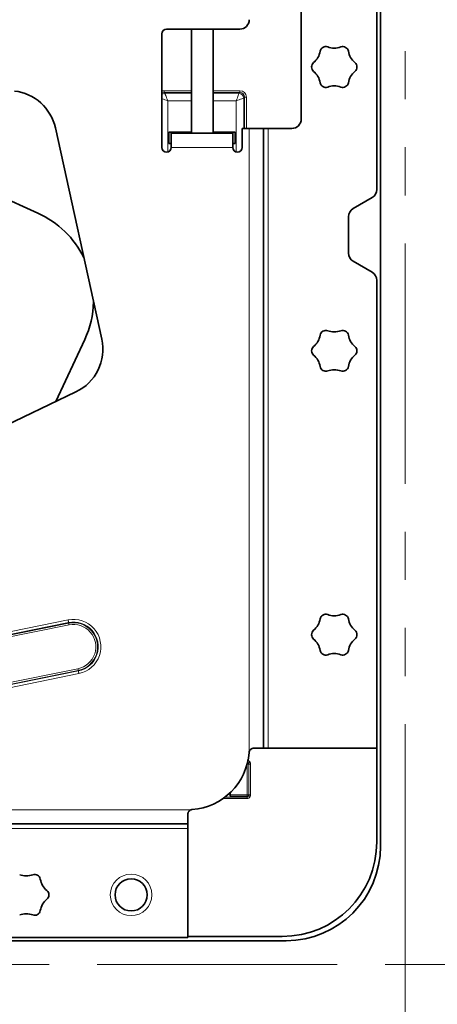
# Model space of a CAD drawing. Header units: millimetres. Extents: x 0 to 594, y 0 to 420.
# Tile 66 of 73: x 326 to 337, y 186 to 212. Entities that reach past the tile are written whole.
import ezdxf

# ---------------------------------------------------------------- set-up
doc = ezdxf.new("R2010")
doc.units = ezdxf.units.MM
doc.linetypes.add('SLD-Durchgehend', pattern=[0])
doc.linetypes.add('SLD-Phantom', pattern=[12.7, 6.35, -1.27, 1.27, -1.27, 1.27, -1.27])
doc.styles.add('SLDTEXTSTYLE0', font='GOTHIC.TTF', dxfattribs={"width": 0.913})
doc.dimstyles.new('SLDDIMSTYLE0', dxfattribs={"dimtxt": 3.439583, "dimasz": 2.5, "dimexe": 0, "dimexo": 0.0625, "dimgap": 0.859896, "dimtad": 1, "dimlfac": 4, "dimrnd": 1e-09, "dimzin": 12, "dimdsep": 46, "dimtxsty": 'SLDTEXTSTYLE0', "dimsah": 1, "dimcen": 0.09, "dimadec": 0, "dimazin": 3, "dimtfac": 1, "dimtofl": 0, "dimtmove": 0, "dimatfit": 3, "dimfxl": 1, "dimfrac": 2, "dimtolj": 1, "dimtzin": 12, "dimarcsym": 0})
doc.dimstyles.new('SLDDIMSTYLE6', dxfattribs={"dimtxt": 3.439583, "dimasz": 2.5, "dimexe": 0, "dimexo": 0.0625, "dimgap": 0.859896, "dimtad": 0, "dimtih": 1, "dimtoh": 1, "dimlfac": 4, "dimrnd": 1e-09, "dimzin": 12, "dimdsep": 46, "dimtxsty": 'SLDTEXTSTYLE0', "dimsah": 1, "dimcen": 0.09, "dimadec": 0, "dimazin": 3, "dimtfac": 1, "dimtmove": 0, "dimatfit": 0, "dimfxl": 1, "dimfrac": 2, "dimtolj": 1, "dimtzin": 12, "dimarcsym": 0})

# ---------------------------------------------------------------- blocks, each defined once
blk = doc.blocks.new('_D_14')
at = {"color": 150, "linetype": 'SLD-Durchgehend', "lineweight": 0}
for p, q in [((336.543, 186.644), (336.543, 174.54)), ((290.293, 175.54), (336.543, 175.54))]:
    blk.add_line(p, q, dxfattribs=at)
at = {"color": 150, "linetype": 'SLD-Durchgehend', "lineweight": 18}
for points in [[(290.293, 175.54), (292.793, 175.23), (292.793, 175.85)], [(336.543, 175.54), (334.043, 175.85), (334.043, 175.23)]]:
    blk.add_solid(points, dxfattribs=at)
at = {"color": 150, "linetype": 'SLD-Durchgehend', "lineweight": 18, "insert": (309.111, 179.934), "char_height": 3.4396, "attachment_point": 1, "style": 'SLDTEXTSTYLE0'}
blk.add_mtext('185', dxfattribs=at)
blk = doc.blocks.new('_D_15')
at = {"color": 150, "linetype": 'SLD-Durchgehend', "lineweight": 0}
for p, q in [((346.21, 186.645), (346.21, 225.395)), ((336.544, 186.645), (347.21, 186.645))]:
    blk.add_line(p, q, dxfattribs=at)
at = {"color": 150, "linetype": 'SLD-Durchgehend', "lineweight": 18}
for points in [[(346.21, 225.395), (345.9, 222.895), (346.52, 222.895)], [(346.21, 186.645), (346.52, 189.145), (345.9, 189.145)]]:
    blk.add_solid(points, dxfattribs=at)
at = {"color": 150, "linetype": 'SLD-Durchgehend', "lineweight": 18, "insert": (341.816, 203.615), "char_height": 3.4396, "attachment_point": 1, "rotation": 90, "style": 'SLDTEXTSTYLE0'}
blk.add_mtext('155', dxfattribs=at)
blk = doc.blocks.new('_D_16')
at = {"color": 150, "linetype": 'SLD-Durchgehend', "lineweight": 0}
for p, q in [((394.619, 240.037), (299.502, 240.037)), ((299.502, 240.037), (299.502, 225.395)), ((299.502, 221.6), (299.502, 225.395)), ((285.008, 221.6), (300.502, 221.6)), ((299.502, 221.6), (299.502, 219.1))]:
    blk.add_line(p, q, dxfattribs=at)
at = {"color": 150, "linetype": 'SLD-Durchgehend', "lineweight": 18}
for points in [[(299.502, 225.395), (299.812, 227.895), (299.192, 227.895)], [(299.502, 221.6), (299.192, 219.1), (299.812, 219.1)]]:
    blk.add_solid(points, dxfattribs=at)
at = {"color": 150, "linetype": 'SLD-Durchgehend', "lineweight": 18, "insert": (299.502, 244.431), "char_height": 3.43958, "attachment_point": 1, "style": 'SLDTEXTSTYLE0'}
blk.add_mtext('Einsprung =16,8mm (bei max. FAO =22mm)', dxfattribs=at)

msp = doc.modelspace()

# ---------------------------------------------------------------- linework, layer by layer
at = {"color": 150, "linetype": 'SLD-Phantom', "lineweight": 18}
for p, q in [((336.542691, 186.644601), (336.542691, 225.394601)), ((290.292691, 186.644601), (336.542691, 186.644601))]:
    msp.add_line(p, q, dxfattribs=at)
at = {"color": 7, "linetype": 'SLD-Durchgehend', "lineweight": 35}
for p, q in [((335.892691, 189.769601), (335.892691, 222.894351)), ((335.792691, 207.121825), (335.792691, 222.606974)), ((333.792691, 208.981976), (333.792691, 220.731976)), ((330.230191, 211.356976), (332.167691, 211.356976)), ((330.886441, 211.356976), (330.886441, 208.606976)), ((331.461441, 208.606976), (331.461441, 211.356976)), ((330.105191, 208.231975), (330.105191, 211.231975)), ((326.828974, 206.492572), (321.798517, 208.765982)), ((327.288035, 208.746516), (328.515082, 203.167998)), ((332.230191, 208.731976), (332.230191, 208.231975)), ((332.417691, 208.731976), (332.230191, 208.731976)), ((332.417691, 208.731976), (332.792691, 208.731976)), ((332.792691, 192.356976), (332.792691, 208.731976)), ((332.917691, 208.731976), (332.792691, 208.731976)), ((332.917691, 208.731976), (333.542691, 208.731976)), ((330.291324, 208.631976), (330.291324, 208.331977)), ((330.291324, 208.631976), (330.886441, 208.631976)), ((330.355191, 208.606976), (330.355191, 208.231975)), ((331.980191, 208.606976), (330.355191, 208.606976)), ((331.461441, 208.631976), (332.044058, 208.631976)), ((331.980191, 208.231975), (331.980191, 208.606976)), ((332.044058, 208.331977), (332.044058, 208.631976)), ((330.291324, 208.331977), (330.355191, 208.331977)), ((331.980191, 208.331977), (332.044058, 208.331977)), ((335.167691, 206.616644), (335.667691, 206.905319)), ((335.042691, 205.438814), (335.042691, 206.400138)), ((335.667691, 204.933633), (335.167691, 205.222307)), ((335.792691, 192.356976), (335.792691, 204.717126)), ((327.296949, 201.515525), (328.063912, 203.15516)), ((324.743631, 200.296173), (327.832938, 201.771491)), ((332.538221, 192.356976), (332.792691, 192.356976)), ((332.792691, 192.356976), (332.917691, 192.356976)), ((332.917691, 192.356976), (335.792691, 192.356976)), ((335.792691, 189.881976), (335.792691, 192.356976)), ((331.911441, 191.178407), (331.911441, 191.085965)), ((330.792691, 190.356976), (330.792691, 190.611446)), ((304.367691, 190.356976), (330.792691, 190.356976)), ((330.792691, 190.231976), (330.792691, 190.356976)), ((330.792691, 187.356976), (330.792691, 190.231976)), ((290.792692, 187.356976), (330.792691, 187.356976)), ((330.792691, 187.381976), (333.292691, 187.381976)), ((290.292691, 187.269601), (333.392691, 187.269601))]:
    msp.add_line(p, q, dxfattribs=at)
at = {"color": 7, "linetype": 'SLD-Durchgehend', "lineweight": 18}
for p, q in [((330.165771, 209.731237), (330.165771, 209.681996)), ((330.886441, 209.731237), (330.165771, 209.731237)), ((332.16961, 209.731237), (331.461441, 209.731237)), ((332.16961, 209.731237), (332.16961, 209.681996)), ((330.18665, 209.661117), (330.165771, 209.681996)), ((330.165771, 209.681996), (330.886441, 209.681996)), ((330.886441, 209.661117), (330.18665, 209.661117)), ((330.26051, 208.110709), (330.26051, 209.464156)), ((330.26051, 209.464156), (330.886441, 209.464156)), ((331.461441, 209.681996), (332.16961, 209.681996)), ((332.148731, 209.661117), (331.461441, 209.661117)), ((331.461441, 209.464156), (332.074871, 209.464156)), ((332.074871, 209.464156), (332.074871, 208.110709)), ((332.16961, 209.681996), (332.148731, 209.661117)), ((332.271832, 209.538017), (332.292712, 209.558895)), ((332.271832, 208.731976), (332.271832, 209.538017)), ((332.292712, 209.558895), (332.292712, 208.731976)), ((332.292712, 209.558895), (332.341952, 209.558895)), ((332.341952, 208.731976), (332.341952, 209.558895)), ((332.417691, 208.731976), (332.417691, 192.265105)), ((332.917691, 192.356976), (332.917691, 208.731976)), ((330.355191, 208.231975), (331.980191, 208.231975)), ((327.625515, 195.745148), (314.149164, 193.015598)), ((314.163154, 192.946524), (327.639506, 195.676074)), ((327.642595, 195.660823), (314.166244, 192.931273)), ((327.642595, 195.660823), (327.639506, 195.676074)), ((314.17557, 192.885223), (327.651922, 195.614773)), ((327.886163, 194.458277), (314.409811, 191.728728)), ((314.419137, 191.682678), (327.89549, 194.412228)), ((327.898579, 194.396977), (314.422227, 191.667427)), ((327.89549, 194.412228), (327.898579, 194.396977)), ((314.436218, 191.598353), (327.912569, 194.327903)), ((332.361441, 191.933126), (332.361441, 191.124943)), ((332.363018, 191.939008), (332.407792, 191.939008)), ((332.407792, 191.939008), (332.407792, 191.124943)), ((332.454143, 191.939008), (332.407792, 191.939008)), ((332.454143, 191.124943), (332.454143, 191.939008)), ((332.361441, 191.026794), (331.726094, 191.026794)), ((332.361441, 191.065772), (331.77931, 191.065772)), ((332.361441, 191.124943), (331.911441, 191.124943)), ((331.911441, 191.085965), (332.361441, 191.085965)), ((332.361441, 191.124943), (332.407792, 191.124943)), ((332.361441, 191.124943), (332.361441, 191.085965)), ((332.361441, 191.085965), (332.361441, 191.065772)), ((332.361441, 191.065772), (332.361441, 191.026794)), ((332.454143, 191.124943), (332.407792, 191.124943)), ((330.884562, 190.731976), (304.242691, 190.731976)), ((304.242691, 190.231976), (330.792691, 190.231976))]:
    msp.add_line(p, q, dxfattribs=at)
at = {"color": 7, "linetype": 'SLD-Durchgehend', "lineweight": 18, "flags": 128}
for points in [[(330.105191, 209.522401), (330.117337, 209.517846), (330.147847, 209.506404), (330.182824, 209.493289), (330.220881, 209.479016), (330.26051, 209.464156)], [(330.26051, 209.464156), (330.24565, 209.503785), (330.231378, 209.541843), (330.218262, 209.57682), (330.20682, 209.60733), (330.197509, 209.632161), (330.190695, 209.650331), (330.18665, 209.661117)], [(332.074871, 209.464156), (332.089732, 209.503785), (332.104003, 209.541843), (332.11712, 209.57682), (332.128561, 209.60733), (332.137873, 209.632161), (332.144686, 209.650331), (332.148731, 209.661117)], [(332.074871, 209.464156), (332.1145, 209.479016), (332.152558, 209.493289), (332.187535, 209.506404), (332.218044, 209.517846), (332.242876, 209.527158), (332.261045, 209.533971), (332.271832, 209.538017)], [(327.625515, 195.745148), (327.62778, 195.733966), (327.629992, 195.723044), (327.6321, 195.712637), (327.634055, 195.702986), (327.635811, 195.694317), (327.637327, 195.686831), (327.638568, 195.680703), (327.639506, 195.676074)], [(327.651922, 195.614773), (327.650412, 195.622229), (327.648937, 195.62951), (327.647532, 195.636448), (327.646229, 195.642882), (327.645058, 195.64866), (327.644047, 195.653651), (327.64322, 195.657737), (327.642595, 195.660823)], [(327.886163, 194.458277), (327.887673, 194.450823), (327.889148, 194.443541), (327.890553, 194.436604), (327.891856, 194.430169), (327.893027, 194.42439), (327.894038, 194.419399), (327.894865, 194.415314), (327.89549, 194.412228)], [(327.898579, 194.396977), (327.899516, 194.392349), (327.900757, 194.38622), (327.902274, 194.378734), (327.90403, 194.370064), (327.905985, 194.360414), (327.908093, 194.350007), (327.910304, 194.339085), (327.912569, 194.327903)], [(332.441536, 191.985682), (332.435153, 191.981962), (332.42891, 191.978324), (332.422944, 191.974848), (332.417387, 191.971609), (332.412359, 191.968679), (332.407972, 191.966123), (332.404322, 191.963996), (332.401488, 191.962345)], [(332.441536, 191.078269), (332.435153, 191.081989), (332.42891, 191.085627), (332.422944, 191.089104), (332.417387, 191.092342), (332.412359, 191.095272), (332.407972, 191.097828), (332.404322, 191.099955), (332.401488, 191.101607)]]:
    msp.add_lwpolyline(points, dxfattribs=at)
at = {"color": 7, "linetype": 'SLD-Durchgehend', "lineweight": 18}
msp.add_circle((329.292691, 188.481976), 0.55, dxfattribs=at)
at = {"color": 7, "linetype": 'SLD-Durchgehend', "lineweight": 35}
msp.add_circle((329.292691, 188.481976), 0.425, dxfattribs=at)
for centre, radius, start, end in [((332.167691, 211.606976), 0.25, 270, 0), ((330.230191, 211.231976), 0.125, 90, 180), ((333.795372, 210.860609), 0.507267, 309.9812995, 350.0187005), ((334.442691, 210.746687), 0.15, 69.9812995, 170.0187005), ((334.667691, 211.364242), 0.507267, 249.9812995, 290.0187005), ((334.892691, 210.746687), 0.15, 9.9812995, 110.0187005), ((335.540009, 210.860609), 0.507267, 189.9812995, 230.0187005), ((334.217691, 210.356976), 0.15, 129.9812995, 230.0187005), ((333.795372, 209.853342), 0.507267, 9.9812995, 50.0187005), ((335.540009, 209.853342), 0.507267, 129.9812995, 170.0187005), ((335.117691, 210.356976), 0.15, 309.9812995, 50.0187005), ((326.067219, 208.477987), 1.25, 12.4051924, 83.6665521), ((334.442691, 209.967264), 0.15, 189.9812995, 290.0187005), ((334.667691, 209.349709), 0.507267, 69.9812995, 110.0187005), ((334.892691, 209.967264), 0.15, 249.9812995, 350.0187005), ((333.542691, 208.981976), 0.25, 270, 0), ((330.230191, 208.231976), 0.125, 180, 0), ((332.105191, 208.231976), 0.125, 180, 0), ((335.542691, 207.121826), 0.25, 300, 0), ((335.292691, 206.400138), 0.25, 120, 180), ((325.799408, 204.214415), 2.5, 26.2398413, 65.6803886), ((335.292691, 205.438813), 0.25, 180, 240), ((335.542691, 204.717125), 0.25, 0, 60), ((325.799408, 204.214415), 2.5, 334.9314624, 358.5705435), ((333.795372, 203.360609), 0.507267, 309.9812995, 350.0187005), ((334.442691, 203.246687), 0.15, 69.9812995, 170.0187005), ((334.667691, 203.864242), 0.507267, 249.9812995, 290.0187005), ((334.892691, 203.246687), 0.15, 9.9812995, 110.0187005), ((335.540009, 203.360609), 0.507267, 189.9812995, 230.0187005), ((327.294266, 202.899467), 1.25, 295.5270932, 12.4051924), ((334.217691, 202.856976), 0.15, 129.9812995, 230.0187005), ((335.117691, 202.856976), 0.15, 309.9812995, 50.0187005), ((333.795372, 202.353342), 0.507267, 9.9812995, 50.0187005), ((335.540009, 202.353342), 0.507267, 129.9812995, 170.0187005), ((334.442691, 202.467264), 0.15, 189.9812995, 290.0187005), ((334.892691, 202.467264), 0.15, 249.9812995, 350.0187005), ((334.667691, 201.849709), 0.507267, 69.9812995, 110.0187005), ((333.795372, 195.860609), 0.507267, 309.9812995, 350.0187005), ((334.442691, 195.746687), 0.15, 69.9812995, 170.0187005), ((334.667691, 196.364242), 0.507267, 249.9812995, 290.0187005), ((334.892691, 195.746687), 0.15, 9.9812995, 110.0187005), ((335.540009, 195.860609), 0.507267, 189.9812995, 230.0187005), ((334.217691, 195.356976), 0.15, 129.9812995, 230.0187005), ((335.117691, 195.356976), 0.15, 309.9812995, 50.0187005), ((333.795372, 194.853342), 0.507267, 9.9812995, 50.0187005), ((335.540009, 194.853342), 0.507267, 129.9812995, 170.0187005), ((334.442691, 194.967264), 0.15, 189.9812995, 290.0187005), ((334.892691, 194.967264), 0.15, 249.9812995, 350.0187005), ((334.667691, 194.349709), 0.507267, 69.9812995, 110.0187005), ((330.792691, 192.356976), 1.625, 274.0960438, 355.9039562), ((332.538221, 192.231976), 0.125, 164.631238, 175.9039562), ((330.917691, 190.611446), 0.125, 94.0960438, 105.368762), ((333.292691, 189.881976), 2.5, 270, 0), ((333.392691, 189.769601), 2.5, 270, 0), ((326.517691, 189.489242), 0.507267, 249.9812995, 290.0187005), ((326.742691, 188.871687), 0.15, 9.9812995, 110.0187005), ((327.390009, 188.985609), 0.507267, 189.9812995, 230.0187005), ((327.390009, 187.978342), 0.507267, 129.9812995, 170.0187005), ((326.967691, 188.481976), 0.15, 309.9812995, 50.0187005), ((326.517691, 187.474709), 0.507267, 69.9812995, 110.0187005), ((326.742691, 188.092264), 0.15, 249.9812995, 350.0187005)]:
    msp.add_arc(centre, radius, start, end, dxfattribs=at)
at = {"color": 7, "linetype": 'SLD-Durchgehend', "lineweight": 18}
for centre, radius, start, end in [((330.190882, 209.534283), 0.126905, 91.9111143, 132.4728073), ((332.144281, 209.533566), 0.127629, 1.9984338, 88.0018371), ((327.769042, 195.036526), 0.723012, 281.45, 101.45), ((327.769042, 195.036526), 0.652535, 281.45, 101.45), ((327.769042, 195.036526), 0.636974, 281.45, 101.45), ((327.769042, 195.036526), 0.58999, 281.45, 101.45), ((332.364358, 191.92496), 0.05269, 45.1957831, 80.9568434), ((332.361441, 191.939008), 0.046351, 0, 30.2303844), ((332.361441, 191.939008), 0.092702, 0, 30.2303844), ((332.362785, 191.141613), 0.055664, 268.6156558, 314.0515554), ((332.361441, 191.124943), 0.046351, 329.7696156, 0), ((332.361441, 191.124943), 0.092702, 329.7696156, 0)]:
    msp.add_arc(centre, radius, start, end, dxfattribs=at)
for centre, major_axis, ratio, start_param, end_param in [((330.171129, 209.553537), (-0.127533, 0.127533), 0.970287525, 5.512866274, 5.862865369), ((332.164252, 209.553537), (0.127533, 0.127533), 0.970287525, 5.512866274, 7.05350434), ((330.171129, 209.553537), (-0.093228, 0.093228), 0.948086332, 5.512866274, 6.010132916), ((332.164252, 209.553537), (0.093228, 0.093228), 0.948086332, 5.512866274, 7.05350434), ((332.361441, 191.908879), (0, 0.128278), 0.779554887, 5.354293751, 6.283185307), ((332.361441, 191.908879), (0, 0.089301), 0.559906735, 5.354293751, 6.283185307), ((332.361441, 191.155073), (0, 0.089301), 0.559906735, 3.141592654, 4.07048421), ((332.361441, 191.155073), (0, 0.128278), 0.779554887, 3.141592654, 4.07048421)]:
    msp.add_ellipse(centre, major_axis=major_axis, ratio=ratio, start_param=start_param, end_param=end_param, dxfattribs=at)
at = {"color": 7, "linetype": 'SLD-Durchgehend', "lineweight": 35}
for points, knots in [([(332.538221, 192.356976), (332.524855, 192.355759), (332.498105, 192.353323), (332.461286, 192.333091), (332.432114, 192.303203), (332.422481, 192.277758), (332.417691, 192.265105)], [0, 0, 0, 0, 0.253537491, 0.507436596, 0.755040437, 1, 1, 1, 1]), ([(330.884562, 190.731976), (330.871446, 190.726959), (330.84521, 190.716922), (330.81528, 190.686695), (330.796033, 190.650028), (330.79379, 190.624135), (330.792691, 190.611446)], [0, 0, 0, 0, 0.254059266, 0.508231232, 0.759002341, 1, 1, 1, 1])]:
    msp.add_open_spline(points, degree=3, knots=knots, dxfattribs=at)

# ---------------------------------------------------------------- dimensions: what is measured, and where the dimension line sits
at = {"color": 150, "linetype": 'SLD-Durchgehend', "lineweight": 18}
for base, p1, p2, dimstyle, picture, middle in [((299.501999, 225.394601), (285.007073, 221.59958), (290.292691, 225.394601), 'SLDDIMSTYLE6', '_D_16', (299.501999, 242.769665)), ((346.209893, 225.394601), (336.542691, 186.644601), (372.792691, 225.394601), 'SLDDIMSTYLE0', '_D_15', (346.209893, 207.427528))]:
    dim = msp.add_linear_dim(base=base, p1=p1, p2=p2, angle=90, dimstyle=dimstyle, dxfattribs=at)
    dim.commit()
    dim.dimension.update_dxf_attribs({"geometry": picture, "text_midpoint": middle, "dimtype": 160})
dim = msp.add_linear_dim(base=(336.542691, 175.540392), p1=(290.292691, 190.319601), p2=(336.542691, 186.644601), dimstyle='SLDDIMSTYLE0', dxfattribs=at)
dim.commit()
dim.dimension.update_dxf_attribs({"geometry": '_D_14', "text_midpoint": (312.923264, 175.540392), "dimtype": 160})

doc.saveas('drawing.dxf')
